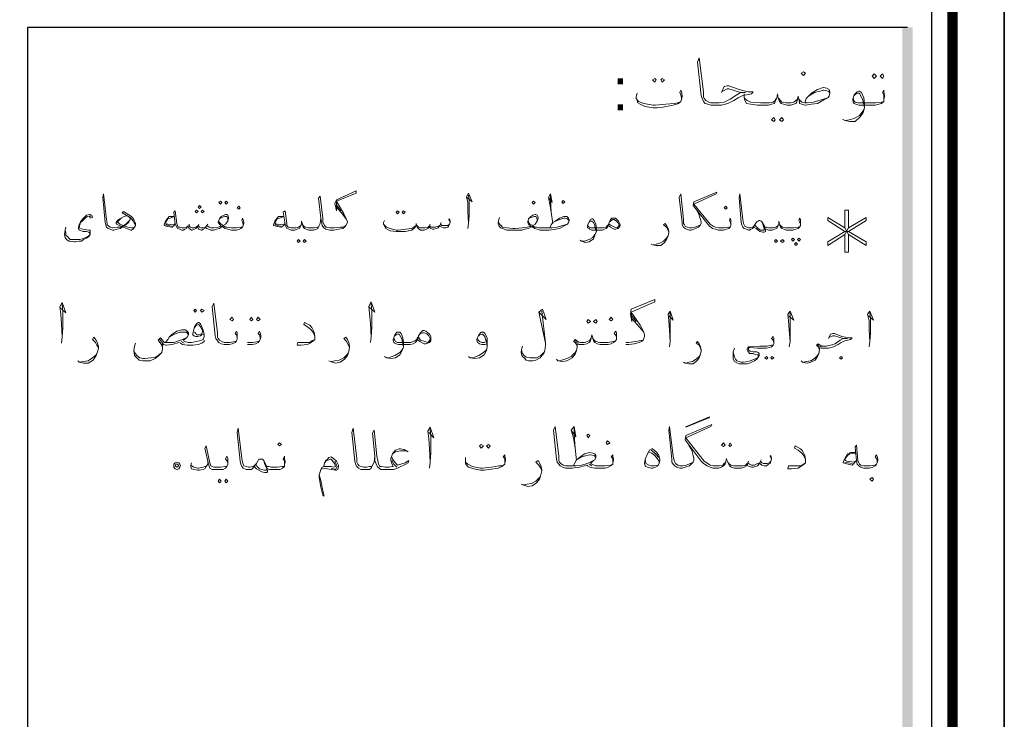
# Model space of a CAD drawing. Header units: metres. Extents: x 5.7 to 89.8, y 4 to 63.5.
# Tile 30 of 32: x 77 to 89.8, y 33.7 to 42.9. Entities that reach past the tile are written whole.
import ezdxf

# ---------------------------------------------------------------- set-up
doc = ezdxf.new("R2010")
doc.units = ezdxf.units.M
doc.header["$MEASUREMENT"] = 0
for name, color, linetype in [('PDF4_KADR', 7, 'Continuous'), ('PDF4_Text', 7, 'Continuous'), ('PDF4_textt', 7, 'Continuous')]:
    doc.layers.add(name, color=color, linetype=linetype)
doc.styles.add('PDF B Mitra', font='BMITRA.TTF')

msp = doc.modelspace()

# ---------------------------------------------------------------- linework, layer by layer
at = {"layer": 'PDF4_KADR', "lineweight": 25}
for points in [[(5.695, 4.013), (89.785, 4.013), (89.785, 63.476), (5.695, 63.476)], [(5.695, 63.476), (89.785, 63.476), (89.785, 4.013), (5.695, 4.013)], [(6.514, 4.832), (88.841, 4.832), (88.841, 62.657), (6.514, 62.657)]]:
    msp.add_lwpolyline(points, close=True, dxfattribs=at)
at = {"layer": 'PDF4_KADR', "lineweight": 0, "const_width": 0.135}
msp.add_lwpolyline([(6.235, 62.937), (6.235, 4.552), (89.111, 4.552), (89.111, 62.937)], close=True, dxfattribs=at)
at = {"layer": 'PDF4_KADR', "lineweight": 25}
msp.add_lwpolyline([(88.524, 42.759), (77.053, 42.759), (77.053, 15.956), (77.053, 15.628), (88.524, 15.628)], dxfattribs=at)
at = {"layer": 'PDF4_KADR', "transparency": 33554559}
for points in [[(88.456, 15.628), (88.591, 15.628), (88.456, 42.759)], [(88.591, 15.628), (88.456, 42.759), (88.591, 42.759)]]:
    msp.add_solid(points, dxfattribs=at)
at = {"layer": 'PDF4_textt', "lineweight": 20}
for points in [[(86.097, 41.912), (86.135, 41.989), (86.174, 41.998), (86.193, 41.998), (86.328, 41.95), (86.443, 41.921), (86.511, 41.921), (86.491, 41.893), (86.424, 41.883), (86.376, 41.873), (86.318, 41.844), (86.26, 41.806), (86.183, 41.767), (86.097, 41.748), (85.971, 41.748), (85.962, 41.748), (85.923, 41.758), (85.885, 41.767), (85.865, 41.796), (85.846, 41.835), (85.836, 41.873), (85.788, 42.307), (85.808, 42.364), (85.865, 41.921), (85.865, 41.854), (85.875, 41.835), (85.894, 41.806), (85.933, 41.787), (85.962, 41.777), (85.971, 41.777), (86.068, 41.777), (86.135, 41.787), (86.212, 41.825), (86.299, 41.883), (86.347, 41.912), (86.414, 41.912), (86.347, 41.912), (86.193, 41.96), (86.174, 41.96), (86.116, 41.931)], [(87.185, 41.777), (87.204, 41.835), (87.233, 41.864), (87.272, 41.902), (87.349, 41.95), (87.426, 41.979), (87.474, 41.97), (87.503, 41.95), (87.512, 41.921), (87.512, 41.902), (87.503, 41.864), (87.483, 41.844), (87.435, 41.815), (87.349, 41.767), (87.272, 41.758), (87.194, 41.748), (87.185, 41.748), (87.146, 41.758), (87.117, 41.767), (87.117, 41.787), (87.108, 41.825), (87.098, 41.864), (87.089, 41.825), (87.079, 41.787), (87.069, 41.767), (87.04, 41.758), (87.002, 41.748), (86.954, 41.748), (86.906, 41.758), (86.877, 41.767), (86.857, 41.796), (86.838, 41.844), (86.828, 41.893), (86.819, 41.844), (86.8, 41.796), (86.79, 41.767), (86.751, 41.758), (86.713, 41.748), (86.655, 41.748), (86.568, 41.748), (86.482, 41.758), (86.424, 41.767), (86.405, 41.806), (86.395, 41.844), (86.395, 41.893)], [(85.576, 41.825), (85.576, 41.844), (85.567, 41.883), (85.557, 41.912), (85.567, 41.941), (85.576, 41.921), (85.586, 41.873), (85.586, 41.854), (85.576, 41.825), (85.567, 41.796), (85.538, 41.767), (85.47, 41.748), (85.336, 41.719), (85.259, 41.71), (85.21, 41.71), (85.104, 41.729), (85.037, 41.758), (85.008, 41.777), (84.999, 41.806), (84.989, 41.835), (84.989, 41.854), (84.999, 41.902)], [(86.809, 41.835), (86.8, 41.806), (86.771, 41.787), (86.723, 41.777), (86.655, 41.777), (86.607, 41.777), (86.482, 41.787), (86.434, 41.806), (86.414, 41.825), (86.395, 41.844)], [(87.108, 41.825), (87.146, 41.787), (87.185, 41.777), (87.214, 41.777), (87.3, 41.787), (87.397, 41.815), (87.483, 41.844)], [(87.233, 41.864), (87.31, 41.912), (87.387, 41.931), (87.426, 41.941), (87.435, 41.941), (87.493, 41.931), (87.512, 41.902)], [(88.215, 41.825), (88.215, 41.844), (88.215, 41.883), (88.196, 41.912), (88.215, 41.941), (88.215, 41.921), (88.225, 41.873), (88.225, 41.854), (88.215, 41.825), (88.215, 41.796), (88.186, 41.767), (88.148, 41.758), (88.1, 41.748), (88.032, 41.748), (87.888, 41.748), (87.849, 41.758), (87.83, 41.767), (87.82, 41.777), (87.811, 41.806), (87.811, 41.825), (87.83, 41.883), (87.869, 41.921), (87.888, 41.931), (87.898, 41.931), (87.926, 41.912), (87.955, 41.844), (87.965, 41.767), (87.965, 41.71), (87.946, 41.652), (87.907, 41.594), (87.84, 41.536), (87.772, 41.536), (87.705, 41.546), (87.676, 41.565)], [(87.83, 41.873), (87.849, 41.893), (87.878, 41.902), (87.898, 41.902), (87.917, 41.864), (87.936, 41.825), (87.946, 41.796), (87.965, 41.71), (87.946, 41.671), (87.898, 41.613), (87.83, 41.575), (87.763, 41.555), (87.715, 41.546)], [(84.989, 41.835), (85.018, 41.796), (85.085, 41.767), (85.21, 41.748), (85.239, 41.748), (85.374, 41.758), (85.48, 41.767), (85.528, 41.777), (85.567, 41.796)], [(86.848, 41.835), (86.867, 41.806), (86.886, 41.787), (86.944, 41.777), (87.002, 41.777), (87.04, 41.787), (87.069, 41.806), (87.089, 41.825)], [(87.82, 41.835), (87.82, 41.806), (87.84, 41.787), (87.878, 41.777), (88.032, 41.777), (88.109, 41.777), (88.186, 41.787), (88.215, 41.796)], [(78.459, 40.188), (78.449, 40.207), (78.43, 40.236), (78.392, 40.284), (78.286, 40.342), (78.305, 40.361), (78.411, 40.294), (78.44, 40.255), (78.459, 40.207), (78.459, 40.178), (78.449, 40.159), (78.44, 40.14), (78.411, 40.12), (78.401, 40.12), (78.305, 40.159), (78.247, 40.178), (78.218, 40.197), (78.209, 40.207), (78.209, 40.217), (78.228, 40.246), (78.257, 40.265), (78.276, 40.274), (78.314, 40.294), (78.343, 40.303), (78.372, 40.294), (78.392, 40.274), (78.392, 40.255), (78.372, 40.217), (78.324, 40.178), (78.286, 40.159), (78.266, 40.14), (78.218, 40.13), (78.18, 40.12), (78.17, 40.12), (78.16, 40.12), (78.132, 40.13), (78.103, 40.14), (78.083, 40.159), (78.074, 40.188), (78.064, 40.217), (78.035, 40.544), (78.045, 40.592), (78.083, 40.255), (78.093, 40.207), (78.093, 40.188), (78.112, 40.169), (78.132, 40.159), (78.16, 40.149), (78.17, 40.149), (78.228, 40.159), (78.266, 40.159), (78.286, 40.169), (78.324, 40.188), (78.343, 40.207), (78.382, 40.246)], [(81.204, 40.178), (81.165, 40.159), (81.127, 40.159), (81.05, 40.149), (81.021, 40.149), (80.992, 40.149), (80.953, 40.159), (80.944, 40.159), (80.925, 40.178), (80.905, 40.226), (80.905, 40.274), (80.867, 40.563), (80.848, 40.535), (80.876, 40.274), (80.886, 40.226), (80.896, 40.178), (80.915, 40.149), (80.944, 40.13), (80.992, 40.12), (81.021, 40.12), (81.04, 40.12), (81.108, 40.13), (81.165, 40.14), (81.185, 40.159), (81.204, 40.178), (81.223, 40.217), (81.223, 40.226), (81.213, 40.255), (81.175, 40.332), (81.079, 40.496), (81.339, 40.602), (81.339, 40.631), (81.079, 40.515), (81.059, 40.467), (81.079, 40.371), (81.079, 40.496)], [(82.783, 40.544), (82.851, 40.486), (82.803, 40.602), (82.774, 40.554), (82.793, 40.477), (82.793, 40.361), (82.803, 40.207), (82.793, 40.14)], [(82.803, 40.207), (82.812, 40.313), (82.812, 40.496), (82.803, 40.573)], [(83.843, 40.544), (83.891, 40.477), (83.872, 40.592), (83.843, 40.544), (83.862, 40.457), (83.881, 40.352), (83.901, 40.207)], [(83.881, 40.352), (83.872, 40.506), (83.872, 40.583)], [(85.779, 40.38), (85.808, 40.313), (85.827, 40.255), (85.836, 40.226), (85.836, 40.207), (85.827, 40.188), (85.798, 40.159), (85.779, 40.149), (85.74, 40.13), (85.702, 40.12), (85.682, 40.12), (85.644, 40.13), (85.625, 40.14), (85.605, 40.159), (85.586, 40.188), (85.586, 40.217), (85.548, 40.544), (85.567, 40.592), (85.605, 40.255), (85.605, 40.207), (85.615, 40.188), (85.625, 40.169), (85.653, 40.159), (85.682, 40.149), (85.711, 40.149), (85.75, 40.159), (85.788, 40.169), (85.827, 40.188)], [(86.222, 40.178), (86.222, 40.197), (86.212, 40.226), (86.202, 40.246), (86.212, 40.274), (86.222, 40.255), (86.222, 40.217), (86.222, 40.207), (86.222, 40.178), (86.212, 40.159), (86.193, 40.14), (86.164, 40.13), (86.125, 40.12), (86.077, 40.12), (86.058, 40.12), (86.019, 40.13), (85.981, 40.14), (85.942, 40.169), (85.923, 40.197), (85.731, 40.438), (85.74, 40.486), (86.039, 40.612), (86.029, 40.592), (85.74, 40.457), (85.952, 40.197), (85.991, 40.169), (86.019, 40.159), (86.058, 40.149), (86.077, 40.149), (86.135, 40.149), (86.193, 40.159), (86.212, 40.159)], [(87.127, 40.178), (87.127, 40.197), (87.117, 40.226), (87.108, 40.246), (87.117, 40.274), (87.127, 40.255), (87.127, 40.217), (87.127, 40.207), (87.127, 40.178), (87.117, 40.159), (87.098, 40.14), (87.069, 40.13), (87.031, 40.12), (86.983, 40.12), (86.944, 40.12), (86.915, 40.13), (86.886, 40.14), (86.867, 40.159), (86.857, 40.197), (86.848, 40.236), (86.848, 40.197), (86.828, 40.159), (86.819, 40.14), (86.79, 40.13), (86.761, 40.12), (86.723, 40.12), (86.713, 40.12), (86.684, 40.13), (86.665, 40.14), (86.655, 40.178), (86.626, 40.226), (86.617, 40.236), (86.597, 40.246), (86.588, 40.246), (86.578, 40.236), (86.559, 40.226), (86.54, 40.197), (86.52, 40.159), (86.511, 40.149), (86.501, 40.14), (86.482, 40.13), (86.462, 40.12), (86.453, 40.12), (86.424, 40.13), (86.395, 40.14), (86.376, 40.159), (86.366, 40.188), (86.357, 40.217), (86.328, 40.544), (86.337, 40.592), (86.376, 40.255), (86.385, 40.207), (86.395, 40.188), (86.405, 40.169), (86.434, 40.159), (86.453, 40.149), (86.462, 40.149), (86.472, 40.149), (86.501, 40.159), (86.511, 40.159), (86.52, 40.169), (86.54, 40.197)], [(81.079, 40.448), (81.136, 40.371)], [(77.881, 40.294), (77.871, 40.303), (77.833, 40.294), (77.804, 40.274), (77.766, 40.236), (77.746, 40.217), (77.737, 40.188), (77.727, 40.159), (77.737, 40.14), (77.775, 40.13), (77.852, 40.12), (77.871, 40.12), (77.871, 40.101), (77.871, 40.082), (77.871, 40.063), (77.852, 40.034), (77.823, 40.014), (77.785, 39.995), (77.756, 39.976), (77.727, 39.976), (77.679, 39.966), (77.66, 39.966), (77.611, 39.976), (77.592, 39.976), (77.563, 39.995), (77.544, 40.024), (77.534, 40.063), (77.544, 40.12), (77.554, 40.159)], [(77.862, 40.294), (77.871, 40.274), (77.9, 40.284), (77.891, 40.313), (77.871, 40.323), (77.862, 40.323), (77.823, 40.313), (77.804, 40.294), (77.775, 40.265), (77.746, 40.226), (77.727, 40.188), (77.717, 40.159), (77.717, 40.14), (77.727, 40.12), (77.737, 40.12), (77.775, 40.101), (77.823, 40.101), (77.852, 40.091), (77.862, 40.082), (77.871, 40.072), (77.862, 40.053), (77.852, 40.043), (77.814, 40.024), (77.766, 40.005), (77.737, 39.995), (77.669, 39.995), (77.65, 39.995), (77.611, 39.995), (77.592, 40.014), (77.573, 40.034), (77.554, 40.053), (77.554, 40.082), (77.544, 40.12)], [(79.865, 40.178), (79.865, 40.197), (79.855, 40.226), (79.846, 40.246), (79.855, 40.274), (79.865, 40.255), (79.875, 40.217), (79.875, 40.207), (79.865, 40.178), (79.855, 40.159), (79.836, 40.14), (79.817, 40.13), (79.778, 40.12), (79.721, 40.12), (79.711, 40.12), (79.663, 40.13), (79.624, 40.14), (79.605, 40.159), (79.595, 40.169), (79.576, 40.159), (79.557, 40.14), (79.518, 40.13), (79.48, 40.12), (79.461, 40.12), (79.441, 40.12), (79.412, 40.13), (79.393, 40.14), (79.374, 40.159), (79.364, 40.14), (79.345, 40.13), (79.326, 40.12), (79.316, 40.12), (79.287, 40.13), (79.278, 40.14), (79.268, 40.169), (79.249, 40.14), (79.229, 40.13), (79.201, 40.12), (79.191, 40.12), (79.172, 40.13), (79.162, 40.14), (79.143, 40.169), (79.124, 40.14), (79.104, 40.13), (79.085, 40.12), (79.075, 40.12), (79.066, 40.12), (79.037, 40.13), (79.008, 40.14), (78.998, 40.159), (78.979, 40.197), (78.96, 40.352), (78.979, 40.371), (78.998, 40.207), (79.008, 40.178), (79.018, 40.159), (79.037, 40.159), (79.066, 40.149), (79.075, 40.149), (79.095, 40.149), (79.124, 40.159), (79.143, 40.169), (79.162, 40.178), (79.172, 40.159), (79.201, 40.149), (79.22, 40.149), (79.249, 40.159), (79.268, 40.169), (79.278, 40.178), (79.297, 40.159), (79.316, 40.149), (79.345, 40.149), (79.374, 40.159), (79.393, 40.178), (79.403, 40.169), (79.422, 40.159), (79.441, 40.149), (79.461, 40.149), (79.48, 40.149), (79.538, 40.159), (79.576, 40.169), (79.557, 40.197), (79.538, 40.217), (79.538, 40.226), (79.557, 40.265), (79.576, 40.294), (79.615, 40.313), (79.634, 40.323), (79.653, 40.323), (79.663, 40.313), (79.672, 40.284), (79.672, 40.274), (79.663, 40.236), (79.634, 40.197), (79.605, 40.178), (79.634, 40.159), (79.653, 40.159), (79.711, 40.149), (79.721, 40.149), (79.778, 40.149), (79.836, 40.159), (79.855, 40.159)], [(80.876, 40.274), (80.867, 40.207), (80.857, 40.178), (80.838, 40.14), (80.819, 40.13), (80.78, 40.12), (80.761, 40.12), (80.722, 40.12), (80.684, 40.13), (80.665, 40.14), (80.645, 40.159), (80.636, 40.197), (80.626, 40.236), (80.626, 40.197), (80.607, 40.159), (80.597, 40.14), (80.568, 40.13), (80.539, 40.12), (80.501, 40.12), (80.491, 40.12), (80.462, 40.13), (80.433, 40.14), (80.424, 40.159), (80.414, 40.197), (80.385, 40.352), (80.414, 40.371), (80.433, 40.207), (80.433, 40.178), (80.453, 40.159), (80.462, 40.159), (80.491, 40.149), (80.501, 40.149), (80.549, 40.149), (80.587, 40.159), (80.607, 40.169), (80.616, 40.188)], [(81.079, 40.419), (81.165, 40.323), (81.213, 40.255)], [(83.198, 40.217), (83.207, 40.197), (83.226, 40.178), (83.246, 40.159), (83.303, 40.149), (83.381, 40.14), (83.409, 40.14), (83.506, 40.149), (83.564, 40.159), (83.612, 40.169), (83.583, 40.197), (83.573, 40.217), (83.573, 40.226), (83.583, 40.265), (83.612, 40.294), (83.641, 40.313), (83.669, 40.323), (83.679, 40.323), (83.698, 40.313), (83.708, 40.284), (83.708, 40.274), (83.698, 40.236), (83.669, 40.197), (83.641, 40.178), (83.66, 40.159), (83.689, 40.159), (83.718, 40.149), (83.737, 40.149), (83.891, 40.149), (83.958, 40.159), (84.026, 40.178), (84.093, 40.197)], [(87.705, 40.063), (87.705, 39.831), (87.753, 39.831), (87.753, 40.063), (87.984, 39.918), (87.984, 39.966), (87.753, 40.101), (87.984, 40.246), (87.984, 40.284), (87.753, 40.149), (87.753, 40.38), (87.705, 40.38), (87.705, 40.149), (87.483, 40.284), (87.483, 40.246), (87.705, 40.101), (87.483, 39.966), (87.483, 39.918), (87.705, 40.063), (87.753, 40.149)], [(78.449, 40.159), (78.43, 40.149), (78.411, 40.149), (78.363, 40.159), (78.305, 40.178), (78.257, 40.197), (78.237, 40.217), (78.228, 40.217), (78.228, 40.226), (78.237, 40.236), (78.276, 40.274), (78.314, 40.294)], [(78.979, 40.197), (78.941, 40.159), (78.931, 40.159), (78.863, 40.169), (78.835, 40.178), (78.835, 40.188), (78.854, 40.236), (78.883, 40.274), (78.902, 40.294), (78.921, 40.294), (78.969, 40.294), (78.912, 40.274), (78.883, 40.265), (78.854, 40.217), (78.863, 40.197), (78.883, 40.197), (78.96, 40.188), (78.979, 40.207)], [(78.931, 40.169), (78.854, 40.188)], [(79.162, 40.197), (79.162, 40.178)], [(79.287, 40.197), (79.278, 40.178)], [(79.403, 40.197), (79.393, 40.178)], [(79.547, 40.236), (79.557, 40.217), (79.576, 40.197), (79.605, 40.178)], [(79.663, 40.236), (79.663, 40.265), (79.653, 40.294), (79.634, 40.294), (79.624, 40.294), (79.576, 40.284), (79.557, 40.265)], [(80.414, 40.197), (80.366, 40.159), (80.356, 40.159), (80.289, 40.169), (80.26, 40.178), (80.26, 40.188), (80.279, 40.236), (80.308, 40.274), (80.327, 40.294), (80.347, 40.294), (80.395, 40.294), (80.337, 40.274), (80.308, 40.265), (80.279, 40.217), (80.289, 40.197), (80.308, 40.197), (80.385, 40.188), (80.414, 40.207)], [(80.356, 40.169), (80.279, 40.188)], [(80.857, 40.178), (80.848, 40.159), (80.828, 40.159), (80.79, 40.149), (80.761, 40.149), (80.713, 40.149), (80.674, 40.159), (80.655, 40.169), (80.645, 40.188)], [(82.562, 40.217), (82.543, 40.255), (82.552, 40.265), (82.562, 40.236), (82.562, 40.217), (82.552, 40.197), (82.543, 40.178), (82.533, 40.159), (82.504, 40.149), (82.475, 40.149), (82.456, 40.159), (82.427, 40.169), (82.427, 40.178), (82.408, 40.149), (82.379, 40.14), (82.35, 40.13), (82.331, 40.13), (82.311, 40.14), (82.292, 40.149), (82.292, 40.169), (82.273, 40.14), (82.254, 40.13), (82.225, 40.12), (82.186, 40.12), (82.177, 40.12), (82.157, 40.13), (82.148, 40.14), (82.138, 40.149), (82.128, 40.169), (82.119, 40.207), (82.119, 40.178), (82.1, 40.149), (82.09, 40.14), (82.061, 40.12), (81.974, 40.101), (81.897, 40.101), (81.859, 40.101), (81.782, 40.111), (81.724, 40.14), (81.705, 40.169), (81.695, 40.197), (81.695, 40.217), (81.705, 40.246)], [(81.695, 40.197), (81.734, 40.159), (81.782, 40.14), (81.859, 40.12), (81.888, 40.12), (81.984, 40.13), (82.061, 40.14), (82.09, 40.159), (82.119, 40.178)], [(82.128, 40.178), (82.148, 40.159), (82.177, 40.149), (82.186, 40.149), (82.234, 40.149), (82.273, 40.159), (82.292, 40.169), (82.292, 40.178), (82.311, 40.159), (82.34, 40.159), (82.369, 40.159), (82.408, 40.169), (82.427, 40.178), (82.437, 40.197), (82.456, 40.178), (82.475, 40.178), (82.514, 40.178), (82.533, 40.178), (82.552, 40.197)], [(82.302, 40.197), (82.292, 40.178)], [(82.446, 40.217), (82.437, 40.197)], [(83.862, 40.149), (83.881, 40.188), (83.901, 40.217), (83.929, 40.236), (83.987, 40.274), (84.045, 40.294), (84.084, 40.294), (84.103, 40.274), (84.112, 40.255), (84.112, 40.236), (84.103, 40.217), (84.093, 40.197), (84.055, 40.178), (83.987, 40.14), (83.939, 40.13), (83.852, 40.12), (83.737, 40.12), (83.698, 40.13), (83.66, 40.14), (83.641, 40.159), (83.631, 40.169), (83.612, 40.159), (83.583, 40.14), (83.535, 40.13), (83.496, 40.12), (83.409, 40.12), (83.381, 40.12), (83.303, 40.12), (83.246, 40.14), (83.217, 40.149), (83.198, 40.178), (83.188, 40.197), (83.188, 40.217), (83.198, 40.255), (83.207, 40.284)], [(83.698, 40.236), (83.698, 40.265), (83.679, 40.294), (83.669, 40.294), (83.66, 40.294), (83.612, 40.284), (83.583, 40.265)], [(83.583, 40.236), (83.583, 40.217), (83.602, 40.197), (83.641, 40.178)], [(83.901, 40.217), (83.958, 40.246), (84.016, 40.265), (84.045, 40.274), (84.055, 40.274), (84.093, 40.265), (84.112, 40.236)], [(84.623, 40.178), (84.613, 40.159), (84.594, 40.14), (84.575, 40.13), (84.546, 40.12), (84.517, 40.12), (84.411, 40.12), (84.382, 40.13), (84.373, 40.14), (84.353, 40.149), (84.353, 40.169), (84.353, 40.178), (84.373, 40.226), (84.392, 40.255), (84.411, 40.265), (84.421, 40.265), (84.44, 40.246), (84.459, 40.197), (84.469, 40.14), (84.469, 40.101), (84.45, 40.053), (84.43, 40.005), (84.373, 39.966), (84.324, 39.957), (84.276, 39.976), (84.257, 39.986)], [(84.373, 40.217), (84.382, 40.236), (84.401, 40.236), (84.411, 40.236), (84.43, 40.217), (84.45, 40.178), (84.45, 40.159), (84.469, 40.101), (84.45, 40.063), (84.421, 40.024), (84.373, 39.995), (84.315, 39.976), (84.276, 39.976)], [(84.642, 40.226), (84.661, 40.246), (84.681, 40.255), (84.7, 40.255), (84.719, 40.246), (84.729, 40.236), (84.748, 40.217), (84.767, 40.188), (84.767, 40.178), (84.748, 40.159), (84.739, 40.149), (84.71, 40.159), (84.661, 40.178), (84.633, 40.197), (84.613, 40.178), (84.594, 40.159), (84.556, 40.149), (84.517, 40.149), (84.401, 40.149), (84.373, 40.159), (84.363, 40.169), (84.353, 40.188)], [(85.413, 40.091), (85.403, 40.12), (85.384, 40.159), (85.345, 40.188), (85.365, 40.207), (85.384, 40.178), (85.403, 40.14), (85.413, 40.101), (85.413, 40.082), (85.403, 40.043), (85.384, 39.995), (85.355, 39.957), (85.307, 39.918), (85.249, 39.918), (85.201, 39.928), (85.182, 39.937)], [(86.626, 40.226), (86.636, 40.197), (86.655, 40.14), (86.655, 40.12), (86.636, 40.12), (86.607, 40.12), (86.578, 40.14), (86.559, 40.159), (86.54, 40.178)], [(86.838, 40.188), (86.828, 40.169), (86.809, 40.159), (86.771, 40.149), (86.723, 40.149), (86.713, 40.149), (86.684, 40.159), (86.665, 40.159), (86.655, 40.178)], [(86.867, 40.188), (86.877, 40.169), (86.896, 40.159), (86.934, 40.149), (86.983, 40.149), (87.04, 40.149), (87.098, 40.159), (87.117, 40.159)], [(85.21, 39.928), (85.249, 39.937), (85.297, 39.947), (85.345, 39.976), (85.384, 40.014), (85.403, 40.043)], [(86.665, 40.14), (86.674, 40.12), (86.674, 40.101), (86.655, 40.091), (86.636, 40.091), (86.597, 40.101), (86.578, 40.12), (86.549, 40.14), (86.52, 40.159)], [(87.705, 40.149), (87.753, 40.063)], [(87.753, 40.101), (87.705, 40.101)], [(77.477, 39.109), (77.554, 39.042), (77.505, 39.177), (77.477, 39.119), (77.486, 39.022), (77.496, 38.897), (77.505, 38.724), (77.496, 38.647)], [(77.505, 38.724), (77.515, 38.849), (77.515, 39.051), (77.505, 39.148)], [(79.788, 38.695), (79.788, 38.724), (79.778, 38.753), (79.759, 38.772), (79.778, 38.801), (79.788, 38.782), (79.788, 38.743), (79.788, 38.724), (79.788, 38.695), (79.778, 38.676), (79.759, 38.656), (79.721, 38.637), (79.682, 38.628), (79.624, 38.628), (79.615, 38.628), (79.576, 38.637), (79.547, 38.656), (79.528, 38.676), (79.509, 38.705), (79.499, 38.743), (79.461, 39.119), (79.48, 39.167), (79.528, 38.782), (79.528, 38.724), (79.538, 38.705), (79.557, 38.685), (79.586, 38.666), (79.615, 38.656), (79.624, 38.656), (79.692, 38.656), (79.759, 38.666), (79.778, 38.676)], [(81.502, 39.119), (81.579, 39.051), (81.531, 39.186), (81.502, 39.128), (81.512, 39.032), (81.522, 38.907), (81.531, 38.724), (81.522, 38.656)], [(81.531, 38.724), (81.541, 38.859), (81.541, 39.051), (81.531, 39.157)], [(84.854, 38.628), (84.893, 38.628), (84.96, 38.637), (85.027, 38.656), (85.056, 38.666), (85.076, 38.685), (85.095, 38.733), (85.095, 38.753), (85.085, 38.791), (85.037, 38.878), (84.922, 39.051), (85.23, 39.186), (85.23, 39.215), (84.922, 39.09), (84.912, 39.022), (84.931, 38.926), (84.922, 39.051)], [(83.718, 39.051), (83.814, 38.955), (83.766, 39.09), (83.718, 39.051), (83.804, 38.647), (83.756, 39.061)], [(85.413, 39.003), (85.47, 38.945), (85.432, 39.061), (85.403, 39.022), (85.413, 38.936), (85.422, 38.82), (85.432, 38.666), (85.422, 38.599)], [(85.432, 38.666), (85.432, 38.772), (85.432, 38.955), (85.432, 39.042)], [(86.973, 39.003), (87.04, 38.945), (86.992, 39.061), (86.963, 39.022), (86.973, 38.936), (86.983, 38.82), (86.992, 38.666), (86.983, 38.599)], [(86.992, 38.666), (86.992, 38.772), (86.992, 38.955), (86.992, 39.042)], [(88.013, 39.003), (88.081, 38.945), (88.032, 39.061), (88.003, 39.022), (88.023, 38.936), (88.023, 38.82), (88.032, 38.666), (88.023, 38.599)], [(88.032, 38.666), (88.042, 38.772), (88.042, 38.955), (88.032, 39.042)], [(79.355, 38.762), (79.326, 38.753), (79.307, 38.743), (79.268, 38.733), (79.249, 38.733), (79.22, 38.743), (79.21, 38.753), (79.21, 38.772), (79.22, 38.82), (79.229, 38.859), (79.258, 38.897), (79.278, 38.916), (79.287, 38.916), (79.307, 38.897), (79.326, 38.859), (79.345, 38.811), (79.355, 38.762), (79.355, 38.733), (79.345, 38.695), (79.297, 38.676), (79.258, 38.666), (79.191, 38.656), (79.172, 38.656)], [(79.229, 38.849), (79.258, 38.878), (79.287, 38.888), (79.307, 38.859), (79.335, 38.811), (79.335, 38.791), (79.326, 38.772), (79.316, 38.762), (79.287, 38.753), (79.258, 38.753), (79.249, 38.772), (79.229, 38.791)], [(80.799, 38.733), (80.78, 38.782), (80.751, 38.82), (80.703, 38.859), (80.655, 38.888), (80.665, 38.916), (80.732, 38.878), (80.761, 38.849), (80.79, 38.791), (80.799, 38.733), (80.799, 38.724), (80.799, 38.695), (80.78, 38.676), (80.732, 38.647), (80.703, 38.628), (80.616, 38.618), (80.568, 38.618), (80.578, 38.656), (80.665, 38.656), (80.732, 38.656), (80.761, 38.676), (80.799, 38.695)], [(84.931, 39.003), (84.989, 38.926)], [(84.931, 38.965), (85.027, 38.859), (85.085, 38.791)], [(78.854, 38.656), (78.883, 38.695), (78.902, 38.724), (78.931, 38.753), (78.998, 38.801), (79.066, 38.82), (79.114, 38.82), (79.133, 38.801), (79.152, 38.782), (79.152, 38.753), (79.133, 38.724), (79.124, 38.714), (79.085, 38.685), (79.095, 38.666), (79.152, 38.656), (79.191, 38.656)], [(78.902, 38.724), (78.969, 38.762), (79.037, 38.791), (79.066, 38.791), (79.085, 38.791), (79.124, 38.791), (79.152, 38.753)], [(80.087, 38.695), (80.087, 38.724), (80.077, 38.753), (80.058, 38.772), (80.077, 38.801), (80.087, 38.782), (80.096, 38.743), (80.096, 38.724), (80.087, 38.695), (80.077, 38.676), (80.058, 38.656), (80.029, 38.637), (79.981, 38.628), (79.923, 38.628)], [(82.138, 38.695), (82.119, 38.666), (82.109, 38.656), (82.08, 38.637), (82.042, 38.628), (82.013, 38.628), (81.888, 38.628), (81.859, 38.637), (81.84, 38.647), (81.83, 38.656), (81.82, 38.685), (81.82, 38.695), (81.84, 38.753), (81.868, 38.791), (81.888, 38.791), (81.907, 38.791), (81.926, 38.772), (81.945, 38.714), (81.955, 38.656), (81.955, 38.599), (81.936, 38.55), (81.907, 38.493), (81.849, 38.454), (81.791, 38.445), (81.734, 38.454), (81.705, 38.473)], [(81.84, 38.743), (81.859, 38.753), (81.878, 38.762), (81.897, 38.762), (81.917, 38.733), (81.936, 38.695), (81.936, 38.676), (81.955, 38.599), (81.936, 38.56), (81.907, 38.522), (81.84, 38.483), (81.782, 38.464), (81.743, 38.454)], [(82.157, 38.753), (82.177, 38.772), (82.206, 38.782), (82.225, 38.782), (82.244, 38.772), (82.263, 38.762), (82.283, 38.743), (82.302, 38.705), (82.302, 38.695), (82.283, 38.666), (82.273, 38.656), (82.234, 38.666), (82.177, 38.685), (82.148, 38.724)], [(83.043, 38.637), (83.015, 38.628), (82.976, 38.628), (82.947, 38.637), (82.937, 38.647), (82.918, 38.656), (82.909, 38.685), (82.909, 38.695), (82.937, 38.753), (82.966, 38.791), (82.976, 38.791), (82.995, 38.791), (83.015, 38.772), (83.043, 38.714), (83.043, 38.656), (83.043, 38.599), (83.034, 38.55), (83.005, 38.493), (82.947, 38.454), (82.88, 38.445), (82.822, 38.454), (82.803, 38.473)], [(82.937, 38.743), (82.947, 38.753), (82.976, 38.762), (82.986, 38.762), (83.015, 38.733), (83.024, 38.695), (83.034, 38.676), (83.043, 38.599), (83.034, 38.56), (82.995, 38.522), (82.937, 38.483), (82.88, 38.464), (82.832, 38.454)], [(84.729, 38.695), (84.729, 38.724), (84.719, 38.753), (84.7, 38.772), (84.719, 38.801), (84.729, 38.782), (84.729, 38.743), (84.729, 38.724), (84.729, 38.695), (84.719, 38.676), (84.69, 38.656), (84.661, 38.637), (84.623, 38.628), (84.556, 38.628), (84.517, 38.628), (84.478, 38.637), (84.45, 38.656), (84.43, 38.676), (84.421, 38.714), (84.411, 38.753), (84.401, 38.714), (84.392, 38.676), (84.373, 38.656), (84.344, 38.637), (84.305, 38.628), (84.257, 38.628), (84.238, 38.628), (84.218, 38.637), (84.218, 38.599), (84.209, 38.55), (84.19, 38.502), (84.151, 38.454), (84.084, 38.416), (84.026, 38.406), (83.968, 38.416), (83.949, 38.435)], [(87.493, 38.705), (87.522, 38.762), (87.551, 38.772), (87.57, 38.772), (87.666, 38.733), (87.715, 38.724), (87.753, 38.714), (87.801, 38.714), (87.782, 38.695), (87.743, 38.685), (87.705, 38.676), (87.657, 38.656), (87.618, 38.628), (87.56, 38.599), (87.493, 38.579), (87.416, 38.579), (87.397, 38.579), (87.377, 38.589), (87.377, 38.56), (87.368, 38.512), (87.349, 38.473), (87.32, 38.425), (87.262, 38.396), (87.214, 38.387), (87.156, 38.396), (87.137, 38.416)], [(77.977, 38.589), (77.958, 38.618), (77.939, 38.656), (77.9, 38.695), (77.92, 38.724), (77.949, 38.685), (77.968, 38.647), (77.977, 38.599), (77.977, 38.579), (77.968, 38.531), (77.949, 38.483), (77.91, 38.425), (77.843, 38.387), (77.785, 38.387), (77.727, 38.396), (77.708, 38.416)], [(78.815, 38.647), (78.815, 38.589), (78.815, 38.57), (78.806, 38.522), (78.767, 38.483), (78.719, 38.445), (78.652, 38.416), (78.594, 38.416), (78.555, 38.416), (78.507, 38.425), (78.478, 38.454), (78.449, 38.483), (78.44, 38.55), (78.449, 38.608), (78.459, 38.647)], [(78.815, 38.589), (78.806, 38.618), (78.758, 38.685), (78.786, 38.714), (78.815, 38.685), (78.835, 38.656), (78.854, 38.656), (78.883, 38.656), (78.96, 38.656), (79.046, 38.685), (79.124, 38.714)], [(79.355, 38.685), (79.355, 38.666), (79.326, 38.647), (79.278, 38.628), (79.21, 38.618), (79.191, 38.618), (79.133, 38.618), (79.075, 38.628), (79.046, 38.647), (79.027, 38.656), (78.998, 38.647), (78.941, 38.628), (78.863, 38.618), (78.854, 38.618), (78.825, 38.628), (78.815, 38.647), (78.777, 38.695)], [(79.095, 38.647), (79.056, 38.666)], [(79.923, 38.656), (79.99, 38.656), (80.058, 38.666), (80.077, 38.676)], [(81.252, 38.589), (81.233, 38.628), (81.213, 38.666), (81.175, 38.705), (81.204, 38.724), (81.223, 38.695), (81.242, 38.656), (81.252, 38.608), (81.252, 38.589), (81.242, 38.541), (81.223, 38.483), (81.185, 38.435), (81.127, 38.396), (81.069, 38.387), (81.002, 38.406), (80.982, 38.416)], [(81.83, 38.705), (81.84, 38.685), (81.849, 38.666), (81.878, 38.656), (82.013, 38.656), (82.051, 38.656), (82.1, 38.676), (82.128, 38.695), (82.138, 38.724)], [(83.034, 38.666), (83.005, 38.656), (82.976, 38.656), (82.947, 38.666), (82.928, 38.685), (82.918, 38.705)], [(83.804, 38.647), (83.804, 38.618), (83.795, 38.55), (83.785, 38.512), (83.756, 38.483), (83.737, 38.454), (83.718, 38.445), (83.679, 38.425), (83.641, 38.416), (83.583, 38.416), (83.554, 38.425), (83.525, 38.454), (83.506, 38.473), (83.496, 38.483), (83.486, 38.522), (83.486, 38.531), (83.496, 38.579), (83.506, 38.608)], [(84.392, 38.705), (84.382, 38.685), (84.353, 38.666), (84.315, 38.656), (84.257, 38.656), (84.228, 38.666), (84.19, 38.695), (84.17, 38.666), (84.19, 38.656), (84.209, 38.628), (84.218, 38.608)], [(84.238, 38.647), (84.209, 38.656), (84.19, 38.685)], [(84.421, 38.705), (84.44, 38.685), (84.459, 38.666), (84.507, 38.656), (84.556, 38.656), (84.623, 38.656), (84.69, 38.666), (84.719, 38.676)], [(85.076, 38.685), (85.027, 38.676), (84.979, 38.666), (84.893, 38.656), (84.854, 38.656)], [(85.836, 38.55), (85.827, 38.579), (85.808, 38.618), (85.769, 38.647), (85.788, 38.666), (85.808, 38.637), (85.827, 38.599), (85.836, 38.56), (85.836, 38.541), (85.827, 38.502), (85.808, 38.454), (85.779, 38.416), (85.731, 38.377), (85.673, 38.377), (85.625, 38.387), (85.605, 38.396)], [(86.78, 38.637), (86.78, 38.656), (86.771, 38.685), (86.751, 38.705), (86.771, 38.733), (86.78, 38.714), (86.78, 38.676), (86.78, 38.666), (86.78, 38.637), (86.771, 38.618), (86.751, 38.599), (86.723, 38.589), (86.684, 38.579), (86.636, 38.579), (86.568, 38.579), (86.472, 38.589), (86.462, 38.589), (86.453, 38.579), (86.453, 38.57), (86.453, 38.56), (86.472, 38.541), (86.511, 38.531), (86.559, 38.531), (86.578, 38.522), (86.588, 38.512), (86.588, 38.483), (86.578, 38.464), (86.559, 38.435), (86.53, 38.416), (86.491, 38.396), (86.462, 38.387), (86.434, 38.377), (86.395, 38.377), (86.376, 38.377), (86.328, 38.377), (86.308, 38.387), (86.27, 38.406), (86.251, 38.435), (86.251, 38.473), (86.251, 38.531), (86.27, 38.579)], [(87.377, 38.56), (87.368, 38.579), (87.358, 38.599), (87.339, 38.618), (87.358, 38.637), (87.387, 38.618), (87.406, 38.608), (87.416, 38.608), (87.464, 38.608), (87.522, 38.618), (87.58, 38.637), (87.647, 38.685), (87.686, 38.705), (87.743, 38.705), (87.686, 38.705), (87.57, 38.743), (87.551, 38.743), (87.512, 38.724)], [(77.737, 38.396), (77.775, 38.406), (77.843, 38.416), (77.9, 38.454), (77.949, 38.493), (77.968, 38.531)], [(78.44, 38.56), (78.449, 38.522), (78.478, 38.483), (78.517, 38.454), (78.555, 38.445), (78.584, 38.445), (78.661, 38.454), (78.719, 38.464), (78.758, 38.483), (78.806, 38.522)], [(81.011, 38.406), (81.059, 38.416), (81.117, 38.425), (81.175, 38.454), (81.223, 38.502), (81.242, 38.541)], [(83.795, 38.55), (83.785, 38.522), (83.746, 38.483), (83.689, 38.454), (83.641, 38.454), (83.602, 38.454), (83.554, 38.464), (83.525, 38.483), (83.506, 38.512), (83.496, 38.531), (83.496, 38.55)], [(83.978, 38.416), (84.016, 38.425), (84.084, 38.445), (84.141, 38.473), (84.19, 38.522), (84.209, 38.55)], [(85.634, 38.387), (85.673, 38.396), (85.721, 38.406), (85.769, 38.435), (85.808, 38.473), (85.827, 38.502)], [(86.251, 38.531), (86.26, 38.493), (86.27, 38.464), (86.28, 38.435), (86.299, 38.416), (86.328, 38.406), (86.357, 38.396), (86.385, 38.396), (86.443, 38.406), (86.472, 38.416), (86.53, 38.435), (86.568, 38.454), (86.578, 38.454), (86.578, 38.473), (86.578, 38.493), (86.568, 38.493), (86.53, 38.502), (86.511, 38.512), (86.462, 38.512), (86.453, 38.531), (86.443, 38.541), (86.434, 38.56), (86.434, 38.57), (86.443, 38.589), (86.453, 38.599), (86.462, 38.599), (86.597, 38.608), (86.636, 38.608), (86.694, 38.608), (86.751, 38.618), (86.771, 38.618)], [(87.166, 38.396), (87.204, 38.406), (87.262, 38.416), (87.31, 38.445), (87.349, 38.483), (87.368, 38.512)], [(87.397, 38.599), (87.368, 38.608), (87.349, 38.628)], [(80.404, 37.067), (80.404, 37.087), (80.404, 37.115), (80.385, 37.135), (80.404, 37.173), (80.404, 37.144), (80.414, 37.106), (80.414, 37.096), (80.404, 37.067), (80.404, 37.038), (80.376, 37.019), (80.347, 37), (80.308, 37), (80.241, 37), (80.231, 37), (80.202, 37), (80.173, 37.019), (80.164, 37.058), (80.135, 37.115), (80.116, 37.135), (80.106, 37.135), (80.087, 37.135), (80.067, 37.135), (80.058, 37.115), (80.038, 37.077), (80.01, 37.038), (80, 37.029), (79.99, 37.019), (79.971, 37), (79.942, 37), (79.933, 37), (79.904, 37), (79.865, 37.019), (79.846, 37.038), (79.836, 37.067), (79.827, 37.106), (79.788, 37.481), (79.798, 37.539), (79.846, 37.144), (79.855, 37.096), (79.865, 37.067), (79.875, 37.048), (79.904, 37.038), (79.933, 37.029), (79.942, 37.029), (79.952, 37.029), (79.99, 37.038), (80, 37.038), (80.01, 37.048), (80.038, 37.077)], [(81.579, 37.173), (81.57, 37.096), (81.551, 37.058), (81.531, 37.019), (81.512, 37), (81.464, 37), (81.445, 37), (81.435, 37), (81.396, 37), (81.368, 37.019), (81.348, 37.038), (81.329, 37.067), (81.319, 37.106), (81.281, 37.481), (81.3, 37.539), (81.348, 37.144), (81.348, 37.096), (81.358, 37.067), (81.377, 37.048), (81.406, 37.038), (81.435, 37.029), (81.445, 37.029), (81.474, 37.029), (81.512, 37.038), (81.541, 37.038), (81.551, 37.058)], [(82.013, 37.231), (81.965, 37.26), (81.917, 37.27), (81.897, 37.27), (81.849, 37.25), (81.811, 37.202), (81.791, 37.144), (81.791, 37.115), (81.801, 37.077), (81.82, 37.038), (81.811, 37.038), (81.762, 37.029), (81.743, 37.029), (81.714, 37.029), (81.666, 37.038), (81.647, 37.038), (81.628, 37.067), (81.618, 37.115), (81.608, 37.173), (81.57, 37.51), (81.551, 37.472), (81.579, 37.173), (81.579, 37.115), (81.599, 37.067), (81.618, 37.029), (81.657, 37), (81.714, 37), (81.743, 37), (81.772, 37), (81.83, 37), (81.878, 37.019), (81.984, 37.067), (82.013, 37.087), (82.023, 37.115), (81.974, 37.087), (81.878, 37.058), (81.84, 37.096), (81.811, 37.135), (81.801, 37.164)], [(82.283, 37.481), (82.35, 37.414), (82.302, 37.549), (82.273, 37.501), (82.283, 37.404), (82.292, 37.27), (82.302, 37.096), (82.292, 37.019)], [(82.302, 37.096), (82.311, 37.221), (82.311, 37.424), (82.302, 37.52)], [(84.681, 37.087), (84.681, 37.115), (84.681, 37.144), (84.661, 37.164), (84.681, 37.192), (84.681, 37.173), (84.69, 37.135), (84.69, 37.115), (84.681, 37.087), (84.681, 37.067), (84.652, 37.048), (84.623, 37.029), (84.584, 37.019), (84.517, 37.019), (84.45, 37.019), (84.382, 37.029), (84.353, 37.048), (84.344, 37.058), (84.315, 37.048), (84.247, 37.029), (84.151, 37.019), (84.074, 37.019), (84.064, 37.019), (84.026, 37.029), (83.997, 37.048), (83.978, 37.067), (83.958, 37.096), (83.949, 37.135), (83.91, 37.51), (83.929, 37.558), (83.978, 37.173), (83.978, 37.115), (83.987, 37.096), (84.007, 37.077), (84.035, 37.058), (84.064, 37.048), (84.074, 37.048), (84.199, 37.048), (84.276, 37.058), (84.353, 37.077), (84.43, 37.115)], [(84.141, 37.51), (84.199, 37.424), (84.18, 37.558), (84.141, 37.51), (84.17, 37.414), (84.19, 37.279), (84.209, 37.115)], [(84.19, 37.279), (84.18, 37.462), (84.18, 37.549)], [(85.673, 37.318), (85.711, 37.25), (85.731, 37.183), (85.74, 37.144), (85.74, 37.115), (85.731, 37.096), (85.702, 37.067), (85.682, 37.048), (85.625, 37.029), (85.586, 37.019), (85.567, 37.019), (85.557, 37.019), (85.519, 37.029), (85.49, 37.048), (85.47, 37.067), (85.451, 37.096), (85.451, 37.135), (85.413, 37.51), (85.422, 37.558), (85.47, 37.173), (85.48, 37.115), (85.49, 37.096), (85.499, 37.077), (85.528, 37.058), (85.557, 37.048), (85.567, 37.048), (85.596, 37.048), (85.644, 37.058), (85.692, 37.077), (85.731, 37.096)], [(86.751, 37.135), (86.732, 37.173), (86.742, 37.183), (86.751, 37.144), (86.751, 37.135), (86.742, 37.106), (86.732, 37.077), (86.713, 37.067), (86.684, 37.048), (86.655, 37.048), (86.626, 37.058), (86.597, 37.077), (86.597, 37.087), (86.568, 37.048), (86.54, 37.038), (86.511, 37.029), (86.491, 37.029), (86.462, 37.038), (86.443, 37.048), (86.434, 37.077), (86.424, 37.048), (86.395, 37.029), (86.357, 37.019), (86.318, 37.019), (86.27, 37.019), (86.231, 37.029), (86.202, 37.048), (86.193, 37.067), (86.174, 37.106), (86.164, 37.144), (86.154, 37.106), (86.145, 37.067), (86.125, 37.048), (86.097, 37.029), (86.058, 37.019), (86.019, 37.019), (85.991, 37.019), (85.952, 37.029), (85.914, 37.048), (85.865, 37.077), (85.836, 37.106), (85.625, 37.385), (85.634, 37.443), (85.971, 37.587), (85.962, 37.558), (85.634, 37.414), (85.875, 37.106), (85.923, 37.077), (85.952, 37.058), (85.991, 37.048), (86.019, 37.048), (86.068, 37.048), (86.116, 37.058), (86.135, 37.077), (86.154, 37.096)], [(79.663, 37.067), (79.663, 37.087), (79.653, 37.115), (79.634, 37.135), (79.653, 37.173), (79.663, 37.144), (79.663, 37.106), (79.663, 37.096), (79.663, 37.067), (79.653, 37.038), (79.634, 37.019), (79.605, 37), (79.557, 37), (79.499, 37), (79.48, 37), (79.461, 37), (79.432, 37.019), (79.412, 37.067), (79.364, 37.279), (79.384, 37.308), (79.432, 37.087), (79.441, 37.048), (79.461, 37.038), (79.48, 37.029), (79.499, 37.029), (79.567, 37.029), (79.634, 37.038), (79.653, 37.038)], [(81.811, 37.202), (81.849, 37.231), (81.917, 37.241), (81.945, 37.241), (81.994, 37.241)], [(84.17, 37.048), (84.19, 37.096), (84.209, 37.125), (84.247, 37.154), (84.315, 37.202), (84.382, 37.221), (84.421, 37.212), (84.45, 37.202), (84.459, 37.183), (84.459, 37.154), (84.45, 37.125), (84.43, 37.115), (84.392, 37.077), (84.411, 37.067), (84.459, 37.048), (84.517, 37.048), (84.584, 37.048), (84.652, 37.058), (84.681, 37.067)], [(85.153, 37.231), (85.191, 37.212), (85.23, 37.183), (85.259, 37.144), (85.287, 37.106), (85.287, 37.077)], [(85.182, 37.25), (85.22, 37.221), (85.259, 37.183), (85.278, 37.154)], [(87.194, 37.125), (87.175, 37.173), (87.146, 37.212), (87.098, 37.25), (87.05, 37.279), (87.06, 37.308), (87.127, 37.27), (87.156, 37.241), (87.185, 37.183), (87.194, 37.125), (87.194, 37.115), (87.194, 37.087), (87.175, 37.067), (87.127, 37.038), (87.098, 37.019), (87.011, 37.009), (86.963, 37.009), (86.973, 37.048), (87.06, 37.048), (87.127, 37.048), (87.166, 37.067), (87.194, 37.087)], [(87.84, 37.212), (87.772, 37.202), (87.743, 37.183), (87.705, 37.135), (87.705, 37.125), (87.715, 37.115), (87.734, 37.106), (87.83, 37.096), (87.859, 37.115), (87.801, 37.058), (87.715, 37.077), (87.686, 37.087), (87.686, 37.096), (87.705, 37.144), (87.743, 37.202), (87.763, 37.212), (87.782, 37.221), (87.84, 37.221)], [(88.129, 37.087), (88.129, 37.115), (88.119, 37.144), (88.1, 37.164), (88.119, 37.192), (88.129, 37.173), (88.138, 37.135), (88.138, 37.115), (88.129, 37.087), (88.119, 37.067), (88.1, 37.048), (88.071, 37.029), (88.023, 37.019), (87.965, 37.019), (87.955, 37.019), (87.917, 37.029), (87.888, 37.048), (87.869, 37.067), (87.859, 37.115), (87.84, 37.289), (87.859, 37.318), (87.878, 37.115), (87.888, 37.087), (87.898, 37.067), (87.917, 37.058), (87.955, 37.048), (87.965, 37.048), (88.032, 37.048), (88.1, 37.058), (88.119, 37.067)], [(79.403, 37.115), (79.403, 37.067), (79.384, 37.038), (79.364, 37.009), (79.345, 37), (79.297, 36.99), (79.268, 36.99), (79.22, 37), (79.191, 37.009), (79.181, 37.038), (79.181, 37.058), (79.191, 37.087)], [(80.135, 37.115), (80.144, 37.077), (80.173, 37.009), (80.173, 37), (80.164, 36.99), (80.144, 36.99), (80.106, 37), (80.077, 37.009), (80.048, 37.038), (80.029, 37.067)], [(80.925, 37.087), (80.944, 37.106), (80.963, 37.115), (81.002, 37.135), (81.011, 37.135), (81.04, 37.096), (81.059, 37.067), (81.069, 37.038), (81.04, 37.029), (81.011, 37.038), (80.915, 37.038), (80.896, 37.029), (80.876, 37), (80.867, 36.971), (80.857, 36.932), (80.857, 36.894), (80.876, 36.769), (80.905, 36.663), (80.915, 36.653), (80.915, 36.672), (80.905, 36.721), (80.876, 36.855), (80.857, 36.932)], [(80.915, 37.038), (80.925, 37.087), (80.944, 37.115), (80.963, 37.135), (80.982, 37.154), (81.011, 37.164), (81.04, 37.144), (81.079, 37.106), (81.108, 37.058), (81.108, 37.038), (81.098, 37), (81.079, 36.99), (81.069, 36.99), (81.011, 37), (80.915, 37.019), (80.896, 37.009), (80.876, 37)], [(81.059, 37.106), (81.088, 37.038), (81.069, 37), (81.011, 37.019)], [(81.868, 37.029), (81.83, 37.067), (81.801, 37.115)], [(83.275, 37.087), (83.275, 37.115), (83.275, 37.144), (83.255, 37.164), (83.275, 37.192), (83.275, 37.173), (83.284, 37.135), (83.284, 37.115), (83.275, 37.087), (83.275, 37.067), (83.236, 37.038), (83.188, 37.019), (83.072, 37), (83.005, 36.99), (82.957, 36.99), (82.87, 37.009), (82.803, 37.029), (82.783, 37.048), (82.764, 37.077), (82.764, 37.096), (82.764, 37.115), (82.764, 37.154)], [(82.764, 37.096), (82.793, 37.067), (82.851, 37.038), (82.957, 37.019), (82.986, 37.019), (83.101, 37.029), (83.198, 37.048), (83.236, 37.048), (83.275, 37.067)], [(83.756, 36.981), (83.746, 37.019), (83.718, 37.058), (83.679, 37.096), (83.708, 37.115), (83.727, 37.087), (83.746, 37.048), (83.756, 37), (83.756, 36.981), (83.746, 36.932), (83.727, 36.875), (83.689, 36.826), (83.631, 36.788), (83.573, 36.778), (83.506, 36.798), (83.486, 36.807)], [(84.209, 37.125), (84.276, 37.164), (84.344, 37.183), (84.382, 37.192), (84.392, 37.192), (84.44, 37.183), (84.459, 37.154)], [(85.268, 37.058), (85.22, 37.048), (85.182, 37.048), (85.153, 37.058), (85.114, 37.077), (85.104, 37.135)], [(86.183, 37.096), (86.193, 37.077), (86.222, 37.058), (86.26, 37.048), (86.318, 37.048), (86.376, 37.048), (86.414, 37.058), (86.434, 37.077), (86.443, 37.087), (86.462, 37.067), (86.491, 37.058), (86.53, 37.058), (86.568, 37.077), (86.597, 37.087), (86.607, 37.106), (86.626, 37.087), (86.645, 37.077), (86.694, 37.077), (86.723, 37.087), (86.742, 37.106)], [(86.453, 37.106), (86.443, 37.087)], [(86.617, 37.125), (86.607, 37.106)], [(87.801, 37.077), (87.705, 37.096)], [(79.181, 37.058), (79.22, 37.029), (79.268, 37.019), (79.287, 37.019), (79.345, 37.029), (79.364, 37.038), (79.384, 37.038)], [(80.173, 37.019), (80.183, 36.99), (80.183, 36.971), (80.173, 36.961), (80.144, 36.961), (80.106, 36.971), (80.067, 36.99), (80.038, 37.009), (80.01, 37.038)], [(80.164, 37.058), (80.173, 37.038), (80.202, 37.038), (80.231, 37.029), (80.241, 37.029), (80.308, 37.029), (80.376, 37.038), (80.404, 37.038)], [(84.411, 37.048), (84.373, 37.067)], [(83.515, 36.798), (83.564, 36.807), (83.621, 36.817), (83.679, 36.846), (83.727, 36.894), (83.746, 36.932)]]:
    msp.add_lwpolyline(points, dxfattribs=at)
for points in [[(85.23, 42.095), (85.249, 42.076), (85.23, 42.047), (85.201, 42.076)], [(85.326, 42.095), (85.355, 42.076), (85.326, 42.047), (85.307, 42.076)], [(87.166, 42.133), (87.194, 42.162), (87.166, 42.181), (87.137, 42.162)], [(88.09, 42.153), (88.119, 42.124), (88.09, 42.095), (88.061, 42.124)], [(88.196, 42.153), (88.215, 42.124), (88.196, 42.095), (88.167, 42.124)], [(86.78, 41.584), (86.8, 41.555), (86.78, 41.536), (86.751, 41.555)], [(86.886, 41.584), (86.906, 41.555), (86.886, 41.536), (86.857, 41.555)], [(79.297, 40.4), (79.316, 40.419), (79.297, 40.438), (79.278, 40.419)], [(79.567, 40.496), (79.586, 40.477), (79.567, 40.457), (79.547, 40.477)], [(79.644, 40.496), (79.663, 40.477), (79.644, 40.457), (79.624, 40.477)], [(79.807, 40.39), (79.827, 40.409), (79.807, 40.429), (79.788, 40.409)], [(83.65, 40.457), (83.669, 40.477), (83.65, 40.496), (83.631, 40.477)], [(84.035, 40.467), (84.055, 40.486), (84.035, 40.506), (84.016, 40.486)], [(86.154, 40.39), (86.174, 40.409), (86.154, 40.429), (86.135, 40.409)], [(79.258, 40.342), (79.278, 40.361), (79.258, 40.38), (79.239, 40.361)], [(79.335, 40.342), (79.355, 40.361), (79.335, 40.38), (79.316, 40.361)], [(81.878, 40.371), (81.897, 40.352), (81.878, 40.332), (81.859, 40.352)], [(81.955, 40.371), (81.974, 40.352), (81.955, 40.332), (81.936, 40.352)], [(84.623, 40.178), (84.633, 40.217), (84.652, 40.255), (84.671, 40.274), (84.69, 40.274), (84.7, 40.274), (84.719, 40.274), (84.758, 40.236), (84.767, 40.217), (84.777, 40.188), (84.777, 40.178), (84.767, 40.159), (84.758, 40.14), (84.748, 40.14), (84.719, 40.13), (84.7, 40.13), (84.681, 40.14), (84.652, 40.159)], [(80.587, 39.995), (80.607, 39.976), (80.587, 39.957), (80.568, 39.976)], [(80.665, 39.995), (80.684, 39.976), (80.665, 39.957), (80.645, 39.976)], [(86.809, 39.995), (86.828, 39.976), (86.809, 39.957), (86.79, 39.976)], [(86.896, 39.995), (86.915, 39.976), (86.896, 39.957), (86.867, 39.976)], [(87.031, 40.014), (87.05, 39.995), (87.031, 39.976), (87.011, 39.995)], [(87.069, 39.957), (87.089, 39.937), (87.069, 39.918), (87.05, 39.937)], [(87.108, 40.014), (87.127, 39.995), (87.108, 39.976), (87.089, 39.995)], [(79.239, 39.09), (79.258, 39.071), (79.239, 39.051), (79.22, 39.071)], [(79.326, 39.09), (79.355, 39.071), (79.326, 39.051), (79.307, 39.071)], [(79.721, 38.936), (79.74, 38.955), (79.721, 38.984), (79.692, 38.955)], [(79.971, 38.984), (79.99, 38.955), (79.971, 38.936), (79.952, 38.955)], [(80.058, 38.984), (80.087, 38.955), (80.058, 38.936), (80.038, 38.955)], [(84.363, 38.955), (84.392, 38.926), (84.363, 38.907), (84.344, 38.926)], [(84.459, 38.955), (84.478, 38.926), (84.459, 38.907), (84.43, 38.926)], [(84.661, 38.936), (84.681, 38.955), (84.661, 38.984), (84.633, 38.955)], [(82.138, 38.695), (82.148, 38.743), (82.177, 38.782), (82.196, 38.801), (82.206, 38.811), (82.225, 38.811), (82.244, 38.801), (82.292, 38.762), (82.311, 38.733), (82.311, 38.705), (82.311, 38.695), (82.311, 38.676), (82.292, 38.656), (82.273, 38.647), (82.244, 38.637), (82.225, 38.637), (82.206, 38.647), (82.167, 38.666)], [(86.684, 38.473), (86.703, 38.454), (86.684, 38.435), (86.665, 38.454)], [(86.761, 38.473), (86.78, 38.454), (86.761, 38.435), (86.742, 38.454)], [(87.657, 38.435), (87.676, 38.454), (87.657, 38.473), (87.637, 38.454)], [(85.644, 37.558), (85.942, 37.684), (85.933, 37.674), (85.634, 37.549)], [(80.337, 37.308), (80.366, 37.327), (80.337, 37.347), (80.318, 37.327)], [(84.363, 37.414), (84.382, 37.443), (84.363, 37.462), (84.344, 37.443)], [(84.613, 37.327), (84.642, 37.347), (84.613, 37.375), (84.594, 37.347)], [(86.125, 37.347), (86.145, 37.318), (86.125, 37.298), (86.097, 37.318)], [(86.212, 37.347), (86.231, 37.318), (86.212, 37.298), (86.193, 37.318)], [(82.966, 37.327), (82.995, 37.308), (82.966, 37.279), (82.947, 37.308)], [(83.063, 37.327), (83.082, 37.308), (83.063, 37.279), (83.034, 37.308)], [(85.191, 37.27), (85.201, 37.27), (85.249, 37.231), (85.278, 37.192), (85.287, 37.164), (85.297, 37.135), (85.297, 37.115), (85.287, 37.077), (85.268, 37.048), (85.239, 37.029), (85.201, 37.019), (85.182, 37.019), (85.133, 37.029), (85.114, 37.038), (85.104, 37.048), (85.095, 37.077), (85.104, 37.135), (85.133, 37.202), (85.162, 37.25)], [(79.037, 37.067), (79.046, 37.048), (79.037, 37.029), (79.027, 37.009), (78.998, 37), (78.979, 37.009), (78.96, 37.029), (78.96, 37.048), (78.96, 37.067), (78.979, 37.087), (78.998, 37.096), (79.027, 37.087)], [(78.989, 37.067), (79.008, 37.067), (79.027, 37.048), (78.998, 37.029), (78.979, 37.048)], [(79.557, 36.875), (79.576, 36.846), (79.557, 36.826), (79.538, 36.846)], [(79.644, 36.875), (79.663, 36.846), (79.644, 36.826), (79.624, 36.846)], [(88.061, 36.846), (88.081, 36.875), (88.061, 36.894), (88.032, 36.875)]]:
    msp.add_lwpolyline(points, close=True, dxfattribs=at)

# ---------------------------------------------------------------- texts
at = {"layer": 'PDF4_Text', "insert": (84.681, 41.679), "char_height": 0.544, "attachment_point": 7, "style": 'PDF B Mitra'}
msp.add_mtext(':', dxfattribs=at)

doc.saveas('drawing.dxf')
